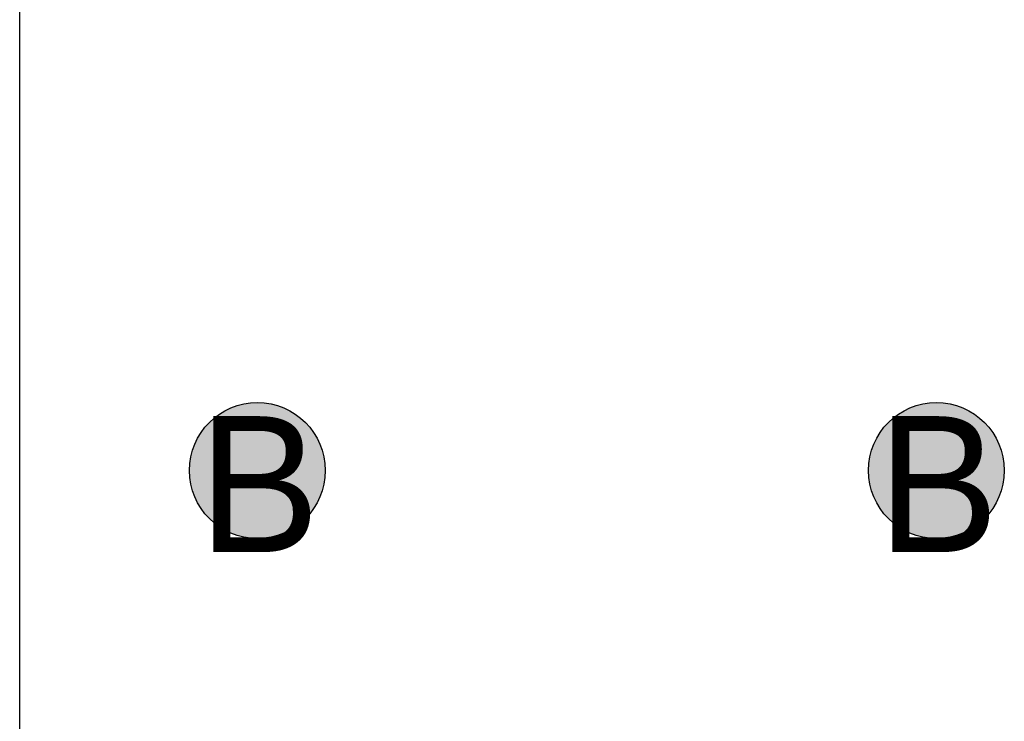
# Model space of a CAD drawing. Header units: millimetres. Extents: x -1.5 to 11.1, y -3 to 5.
# Tile 200 of 256: x 0.515 to 0.66, y 3.113 to 3.216. Entities that reach past the tile are written whole.
import ezdxf

# ---------------------------------------------------------------- set-up
doc = ezdxf.new("R2010")
doc.units = ezdxf.units.MM
doc.header["$MEASUREMENT"] = 0
for name, color, linetype, true_color in [('BottomLayer', 5, 'Continuous', 0x0000ff), ('DrillDrawing', 1, 'Continuous', 0xff0000), ('Metal_2', 7, 'Continuous', 0x7f0000), ('Metal_3', 7, 'Continuous', 0x3f7f00), ('TopLayer', 1, 'Continuous', 0xff0000)]:
    doc.layers.add(name, color=color, linetype=linetype, true_color=true_color)
doc.styles.add('textstyle607', font='txt')
doc.styles.add('textstyle609', font='txt')

msp = doc.modelspace()

# ---------------------------------------------------------------- hatches: boundary and pattern name
at = {"layer": 'BottomLayer', "true_color": 0x0000ff}
h = msp.add_hatch(color=5, dxfattribs=at)
edge = h.paths.add_edge_path(flags=0)
edge.add_arc((0.55, 3.15), 0.01, 0, 360)
h = msp.add_hatch(color=5, dxfattribs=at)
edge = h.paths.add_edge_path(flags=0)
edge.add_arc((0.65, 3.15), 0.01, 0, 360)
at = {"layer": 'Metal_2', "true_color": 0x7f0000}
h = msp.add_hatch(color=16, dxfattribs=at)
edge = h.paths.add_edge_path(flags=0)
edge.add_arc((0.55, 3.15), 0.01, 0, 360)
h = msp.add_hatch(color=16, dxfattribs=at)
edge = h.paths.add_edge_path(flags=0)
edge.add_arc((0.65, 3.15), 0.01, 0, 360)
at = {"layer": 'Metal_3', "true_color": 0x3f7f00}
h = msp.add_hatch(color=76, dxfattribs=at)
edge = h.paths.add_edge_path(flags=0)
edge.add_arc((0.55, 3.15), 0.01, 0, 360)
h = msp.add_hatch(color=76, dxfattribs=at)
edge = h.paths.add_edge_path(flags=0)
edge.add_arc((0.65, 3.15), 0.01, 0, 360)
at = {"layer": 'TopLayer', "true_color": 0xff0000}
h = msp.add_hatch(color=1, dxfattribs=at)
edge = h.paths.add_edge_path(flags=0)
edge.add_arc((0.55, 3.15), 0.01, 0, 360)
h = msp.add_hatch(color=1, dxfattribs=at)
edge = h.paths.add_edge_path(flags=0)
edge.add_arc((0.65, 3.15), 0.01, 0, 360)

# ---------------------------------------------------------------- linework, layer by layer
at = {"layer": 'BottomLayer', "color": 5, "true_color": 0x0000ff}
for centre in [(0.55, 3.15), (0.65, 3.15)]:
    msp.add_circle(centre, 0.01, dxfattribs=at)
at = {"layer": 'Metal_2', "color": 16, "true_color": 0x7f0000}
for centre in [(0.55, 3.15), (0.65, 3.15)]:
    msp.add_circle(centre, 0.01, dxfattribs=at)
at = {"layer": 'Metal_3', "color": 76, "true_color": 0x3f7f00}
for centre in [(0.55, 3.15), (0.65, 3.15)]:
    msp.add_circle(centre, 0.01, dxfattribs=at)
at = {"layer": 'TopLayer'}
msp.add_line((0.515, 2.93429), (0.515, 3.22524), dxfattribs=at)
at = {"layer": 'TopLayer', "color": 1, "true_color": 0xff0000}
for centre in [(0.55, 3.15), (0.65, 3.15)]:
    msp.add_circle(centre, 0.01, dxfattribs=at)

# ---------------------------------------------------------------- texts
at = {"layer": 'DrillDrawing'}
for style, p in [('textstyle609', (0.54134, 3.138)), ('textstyle607', (0.64134, 3.138))]:
    msp.add_text('B', height=0.02, dxfattribs=dict(at, style=style)).set_placement(p)

doc.saveas('drawing.dxf')
